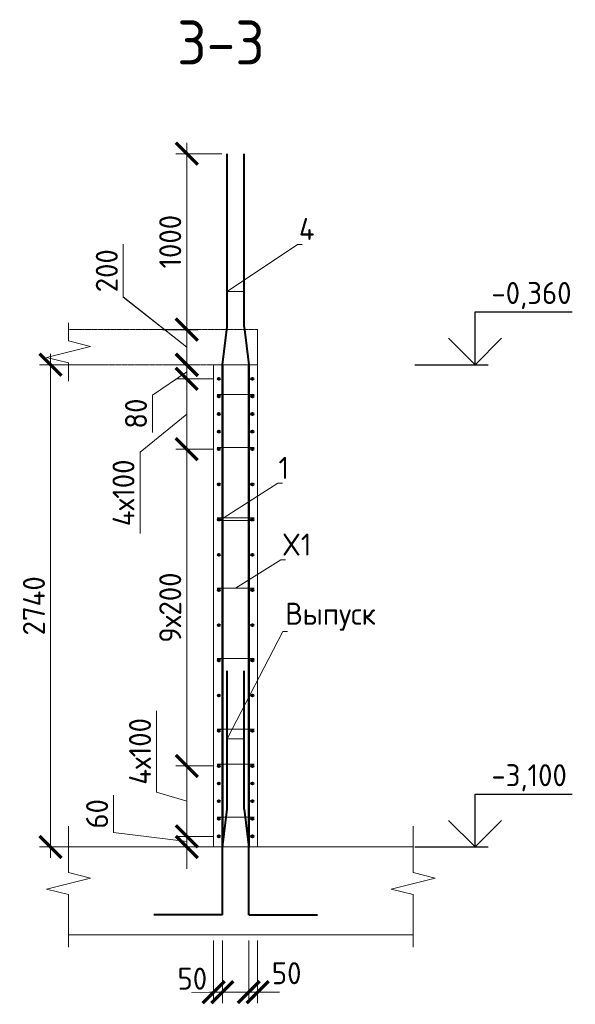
# Model space of a CAD drawing. Header units: millimetres. Extents: x 349531 to 1063351, y -131924 to 96186.
# Tile 92 of 228: x 543650 to 549965, y -43810 to -32621. Entities that reach past the tile are written whole.
import ezdxf
from ezdxf import colors
from ezdxf.entities.mleader import LeaderData, LeaderLine
from ezdxf.math import Vec2, Vec3

# ---------------------------------------------------------------- set-up
doc = ezdxf.new("R2010")
doc.units = ezdxf.units.MM
doc.linetypes.add('01 Штриховая _4 мм_', pattern=[6, 3.5, -2.5])
for name, color, linetype, lineweight in [('AF_Perekritie', 90, 'Continuous', 18), ('AF_Stena', 90, 'Continuous', 18), ('KR_Fundament', 253, 'Continuous', 18), ('Арм_шпильки', 143, 'Continuous', 18), ('Армирование', 3, 'Continuous', 40), ('АрмСтер', 2, 'Continuous', 50), ('подоснова', 151, 'Continuous', 5), ('РАЗМЕРЫ', 1, 'Continuous', 9)]:
    doc.layers.add(name, color=color, linetype=linetype, lineweight=lineweight)
doc.styles.add('GOST-2.304_Type-B', font='GOST_Common.ttf')
doc.dimstyles.new('мой 25', dxfattribs={"dimscale": 100, "dimtxt": 2.5, "dimasz": 2.5, "dimexe": 1.25, "dimexo": 0.625, "dimtad": 1, "dimdec": 0, "dimlfac": 0.5, "dimtxsty": 'GOST-2.304_Type-B', "dimblk": 'ARCHTICK', "dimcen": 2.5, "dimdle": 1.25, "dimaunit": 1, "dimadec": 1, "dimazin": 2, "dimtfac": 1, "dimtdec": 0, "dimtmove": 1, "dimatfit": 3, "dimfxl": 6, "dimfxlon": 1, "dimtfill": 1, "dimlwd": -1, "dimlwe": -1, "dimarcsym": 0})

# ---------------------------------------------------------------- blocks, each defined once
blk = doc.blocks.new('_None')
blk = doc.blocks.new('_ArchTick')
at = {"color": 0, "linetype": 'ByBlock', "const_width": 0.15}
blk.add_lwpolyline([(-0.5, -0.5), (0.5, 0.5)], dxfattribs=at)
blk = doc.blocks.new('*D1269')
at = {"layer": 'DEFPOINTS', "color": 0, "lineweight": 50, "transparency": 16777216}
for p in [(545549, -36542), (545686, -36542), (545914, -36702)]:
    blk.add_point(p, dxfattribs=at)
at = {"layer": 'РАЗМЕРЫ', "color": 0, "linetype": 'Continuous', "transparency": 16777216}
for p, q in [((545549, -36827), (545549, -36417)), ((545624, -36542), (545424, -36542)), ((545549, -36622), (545159, -36886)), ((545852, -36702), (545424, -36702)), ((545159, -36886), (545159, -37311))]:
    blk.add_line(p, q, dxfattribs=at)
at = {"layer": 'РАЗМЕРЫ', "color": 0, "transparency": 16777216, "xscale": 250, "yscale": 250, "zscale": 250}
for p, rotation in [((545549, -36542), 90), ((545549, -36702), 270)]:
    blk.add_blockref('_ArchTick', p, dxfattribs=dict(at, rotation=rotation))
at = {"layer": 'РАЗМЕРЫ', "color": 0, "transparency": 16777216, "insert": (544972, -37098), "char_height": 250, "attachment_point": 5, "rotation": 90, "style": 'GOST-2.304_Type-B', "bg_fill": 3, "box_fill_scale": 1.1, "bg_fill_color": 256, "bg_fill_true_color": 13158600, "bg_fill_transparency": 0}
blk.add_mtext('80', dxfattribs=at)
blk = doc.blocks.new('*D1137')
at = {"layer": 'DEFPOINTS', "color": 0, "lineweight": 50, "transparency": 16777216}
for p in [(545213, -36142), (545549, -36142), (545212, -36542)]:
    blk.add_point(p, dxfattribs=at)
at = {"layer": 'РАЗМЕРЫ', "color": 0, "linetype": 'Continuous', "transparency": 16777216}
for p, q in [((544828, -35772), (544828, -35172)), ((545549, -36342), (544828, -35772)), ((545549, -36667), (545549, -36017)), ((545275, -36142), (545674, -36142)), ((545275, -36542), (545674, -36542))]:
    blk.add_line(p, q, dxfattribs=at)
at = {"layer": 'РАЗМЕРЫ', "color": 0, "transparency": 16777216, "xscale": 250, "yscale": 250, "zscale": 250}
for p, rotation in [((545549, -36142), 90), ((545549, -36542), 270)]:
    blk.add_blockref('_ArchTick', p, dxfattribs=dict(at, rotation=rotation))
at = {"layer": 'РАЗМЕРЫ', "color": 0, "transparency": 16777216, "insert": (544640, -35472), "char_height": 250, "attachment_point": 5, "rotation": 90, "style": 'GOST-2.304_Type-B', "bg_fill": 3, "box_fill_scale": 1.1, "bg_fill_color": 256, "bg_fill_true_color": 13158600, "bg_fill_transparency": 0}
blk.add_mtext('200', dxfattribs=at)
blk = doc.blocks.new('*D1270')
at = {"layer": 'DEFPOINTS', "color": 0, "lineweight": 50, "transparency": 16777216}
for p in [(545914, -41102), (545549, -41902), (545914, -41902)]:
    blk.add_point(p, dxfattribs=at)
at = {"layer": 'РАЗМЕРЫ', "color": 0, "linetype": 'Continuous', "transparency": 16777216}
for p, q in [((545205, -41399), (545205, -40474)), ((545549, -40977), (545549, -42027)), ((545852, -41102), (545424, -41102)), ((545549, -41502), (545205, -41399)), ((545852, -41902), (545424, -41902))]:
    blk.add_line(p, q, dxfattribs=at)
at = {"layer": 'РАЗМЕРЫ', "color": 0, "transparency": 16777216, "xscale": 250, "yscale": 250, "zscale": 250}
for p, rotation in [((545549, -41102), 90), ((545549, -41902), 270)]:
    blk.add_blockref('_ArchTick', p, dxfattribs=dict(at, rotation=rotation))
at = {"layer": 'РАЗМЕРЫ', "color": 0, "transparency": 16777216, "insert": (545018, -40936), "char_height": 250, "attachment_point": 5, "rotation": 90, "style": 'GOST-2.304_Type-B', "bg_fill": 3, "box_fill_scale": 1.1, "bg_fill_color": 256, "bg_fill_true_color": 13158600, "bg_fill_transparency": 0}
blk.add_mtext('4х100', dxfattribs=at)
blk = doc.blocks.new('*D1271')
at = {"layer": 'DEFPOINTS', "color": 0, "lineweight": 50, "transparency": 16777216}
for p in [(545914, -41902), (545549, -42022), (545854, -42022)]:
    blk.add_point(p, dxfattribs=at)
at = {"layer": 'РАЗМЕРЫ', "color": 0, "linetype": 'Continuous', "transparency": 16777216}
for p, q in [((544718, -41859), (544718, -41434)), ((545549, -41902), (545549, -41652)), ((545549, -41962), (544718, -41859)), ((545852, -41902), (545424, -41902)), ((545549, -41902), (545549, -42022)), ((545549, -41902), (545549, -42022)), ((545792, -42022), (545424, -42022)), ((545549, -42022), (545549, -42272))]:
    blk.add_line(p, q, dxfattribs=at)
at = {"layer": 'РАЗМЕРЫ', "color": 0, "transparency": 16777216, "xscale": 250, "yscale": 250, "zscale": 250}
for p, rotation in [((545549, -41902), 270), ((545549, -42022), 90)]:
    blk.add_blockref('_ArchTick', p, dxfattribs=dict(at, rotation=rotation))
at = {"layer": 'РАЗМЕРЫ', "color": 0, "transparency": 16777216, "insert": (544530, -41646), "char_height": 250, "attachment_point": 5, "rotation": 90, "style": 'GOST-2.304_Type-B', "bg_fill": 3, "box_fill_scale": 1.1, "bg_fill_color": 256, "bg_fill_true_color": 13158600, "bg_fill_transparency": 0}
blk.add_mtext('60', dxfattribs=at)
blk = doc.blocks.new('*D1138')
at = {"layer": 'DEFPOINTS', "color": 0, "lineweight": 50, "transparency": 16777216}
for p in [(545854, -43022), (545954, -43022), (545954, -43672)]:
    blk.add_point(p, dxfattribs=at)
at = {"layer": 'РАЗМЕРЫ', "color": 0, "linetype": 'Continuous', "transparency": 16777216}
for p, q in [((545854, -43084), (545854, -43797)), ((545954, -43084), (545954, -43797)), ((545854, -43672), (545604, -43672)), ((545854, -43672), (545954, -43672)), ((545954, -43672), (546204, -43672))]:
    blk.add_line(p, q, dxfattribs=at)
at = {"layer": 'РАЗМЕРЫ', "color": 0, "transparency": 16777216, "insert": (545612, -43519), "char_height": 250, "attachment_point": 5, "style": 'GOST-2.304_Type-B', "bg_fill": 3, "box_fill_scale": 1.1, "bg_fill_color": 256, "bg_fill_true_color": 13158600, "bg_fill_transparency": 0}
blk.add_mtext('50', dxfattribs=at)
at = {"layer": 'РАЗМЕРЫ', "color": 0, "transparency": 16777216, "xscale": 250, "yscale": 250, "zscale": 250}
blk.add_blockref('_ArchTick', (545854, -43672), dxfattribs=at)
at = {"layer": 'РАЗМЕРЫ', "color": 0, "transparency": 16777216, "xscale": 250, "yscale": 250, "zscale": 250, "rotation": 180}
blk.add_blockref('_ArchTick', (545954, -43672), dxfattribs=at)
blk = doc.blocks.new('*D1139')
at = {"layer": 'DEFPOINTS', "color": 0, "lineweight": 50, "transparency": 16777216}
for p in [(546254, -43022), (546354, -43022), (546354, -43672)]:
    blk.add_point(p, dxfattribs=at)
at = {"layer": 'РАЗМЕРЫ', "color": 0, "linetype": 'Continuous', "transparency": 16777216}
for p, q in [((546254, -43084), (546254, -43797)), ((546354, -43084), (546354, -43797)), ((546254, -43672), (546004, -43672)), ((546254, -43672), (546354, -43672)), ((546354, -43672), (546604, -43672))]:
    blk.add_line(p, q, dxfattribs=at)
at = {"layer": 'РАЗМЕРЫ', "color": 0, "transparency": 16777216, "xscale": 250, "yscale": 250, "zscale": 250}
blk.add_blockref('_ArchTick', (546254, -43672), dxfattribs=at)
at = {"layer": 'РАЗМЕРЫ', "color": 0, "transparency": 16777216, "insert": (546684, -43457), "char_height": 250, "attachment_point": 5, "style": 'GOST-2.304_Type-B', "bg_fill": 3, "box_fill_scale": 1.1, "bg_fill_color": 256, "bg_fill_true_color": 13158600, "bg_fill_transparency": 0}
blk.add_mtext('50', dxfattribs=at)
at = {"layer": 'РАЗМЕРЫ', "color": 0, "transparency": 16777216, "xscale": 250, "yscale": 250, "zscale": 250, "rotation": 180}
blk.add_blockref('_ArchTick', (546354, -43672), dxfattribs=at)
blk = doc.blocks.new('*D1140')
at = {"layer": 'DEFPOINTS', "color": 0, "lineweight": 50, "transparency": 16777216}
for p in [(546159, -36542), (544000, -42022), (546318, -42022)]:
    blk.add_point(p, dxfattribs=at)
at = {"layer": 'РАЗМЕРЫ', "color": 0, "linetype": 'Continuous', "transparency": 16777216}
for p, q in [((544000, -36417), (544000, -42147)), ((544600, -36542), (543875, -36542)), ((544600, -42022), (543875, -42022))]:
    blk.add_line(p, q, dxfattribs=at)
at = {"layer": 'РАЗМЕРЫ', "color": 0, "transparency": 16777216, "xscale": 250, "yscale": 250, "zscale": 250}
for p, rotation in [((544000, -36542), 90), ((544000, -42022), 270)]:
    blk.add_blockref('_ArchTick', p, dxfattribs=dict(at, rotation=rotation))
at = {"layer": 'РАЗМЕРЫ', "color": 0, "transparency": 16777216, "insert": (543812, -39282), "char_height": 250, "attachment_point": 5, "rotation": 90, "style": 'GOST-2.304_Type-B', "bg_fill": 3, "box_fill_scale": 1.1, "bg_fill_color": 256, "bg_fill_true_color": 13158600, "bg_fill_transparency": 0}
blk.add_mtext('2740', dxfattribs=at)
blk = doc.blocks.new('*D1272')
at = {"layer": 'DEFPOINTS', "color": 0, "lineweight": 50, "transparency": 16777216}
for p in [(545549, -37502), (545914, -37502), (545914, -41102)]:
    blk.add_point(p, dxfattribs=at)
at = {"layer": 'РАЗМЕРЫ', "color": 0, "linetype": 'Continuous', "transparency": 16777216}
for p, q in [((545549, -41227), (545549, -37377)), ((545852, -37502), (545424, -37502)), ((545852, -41102), (545424, -41102))]:
    blk.add_line(p, q, dxfattribs=at)
at = {"layer": 'РАЗМЕРЫ', "color": 0, "transparency": 16777216, "xscale": 250, "yscale": 250, "zscale": 250}
for p, rotation in [((545549, -37502), 90), ((545549, -41102), 270)]:
    blk.add_blockref('_ArchTick', p, dxfattribs=dict(at, rotation=rotation))
at = {"layer": 'РАЗМЕРЫ', "color": 0, "transparency": 16777216, "insert": (545361, -39302), "char_height": 250, "attachment_point": 5, "rotation": 90, "style": 'GOST-2.304_Type-B', "bg_fill": 3, "box_fill_scale": 1.1, "bg_fill_color": 256, "bg_fill_true_color": 13158600, "bg_fill_transparency": 0}
blk.add_mtext('9х200', dxfattribs=at)
blk = doc.blocks.new('*D1273')
at = {"layer": 'DEFPOINTS', "color": 0, "lineweight": 50, "transparency": 16777216}
for p in [(545914, -36702), (545549, -37502), (545812, -37502)]:
    blk.add_point(p, dxfattribs=at)
at = {"layer": 'РАЗМЕРЫ', "color": 0, "linetype": 'Continuous', "transparency": 16777216}
for p, q in [((545549, -36577), (545549, -37627)), ((545852, -36702), (545424, -36702)), ((545549, -37102), (545018, -37535)), ((545018, -37535), (545018, -38460)), ((545750, -37502), (545424, -37502))]:
    blk.add_line(p, q, dxfattribs=at)
at = {"layer": 'РАЗМЕРЫ', "color": 0, "transparency": 16777216, "xscale": 250, "yscale": 250, "zscale": 250}
for p, rotation in [((545549, -36702), 90), ((545549, -37502), 270)]:
    blk.add_blockref('_ArchTick', p, dxfattribs=dict(at, rotation=rotation))
at = {"layer": 'РАЗМЕРЫ', "color": 0, "transparency": 16777216, "insert": (544830, -37998), "char_height": 250, "attachment_point": 5, "rotation": 90, "style": 'GOST-2.304_Type-B', "bg_fill": 3, "box_fill_scale": 1.1, "bg_fill_color": 256, "bg_fill_true_color": 13158600, "bg_fill_transparency": 0}
blk.add_mtext('4х100', dxfattribs=at)
blk = doc.blocks.new('*D1141')
at = {"layer": 'DEFPOINTS', "color": 0, "lineweight": 50, "transparency": 16777216}
for p in [(545213, -36144), (545549, -36144), (545212, -36544)]:
    blk.add_point(p, dxfattribs=at)
at = {"layer": 'РАЗМЕРЫ', "color": 0, "linetype": 'Continuous', "transparency": 16777216}
for p, q in [((544828, -35774), (544828, -35174)), ((545549, -36344), (544828, -35774)), ((545549, -36669), (545549, -36019)), ((545275, -36144), (545674, -36144)), ((545275, -36544), (545674, -36544))]:
    blk.add_line(p, q, dxfattribs=at)
at = {"layer": 'РАЗМЕРЫ', "color": 0, "transparency": 16777216, "xscale": 250, "yscale": 250, "zscale": 250}
for p, rotation in [((545549, -36144), 90), ((545549, -36544), 270)]:
    blk.add_blockref('_ArchTick', p, dxfattribs=dict(at, rotation=rotation))
at = {"layer": 'РАЗМЕРЫ', "color": 0, "transparency": 16777216, "insert": (544640, -35474), "char_height": 250, "attachment_point": 5, "rotation": 90, "style": 'GOST-2.304_Type-B', "bg_fill": 3, "box_fill_scale": 1.1, "bg_fill_color": 256, "bg_fill_true_color": 13158600, "bg_fill_transparency": 0}
blk.add_mtext('200', dxfattribs=at)
blk = doc.blocks.new('*D1274')
at = {"layer": 'DEFPOINTS', "color": 0, "transparency": 16777216}
for p in [(545549, -34144), (546009, -34144), (545213, -36144)]:
    blk.add_point(p, dxfattribs=at)
at = {"layer": 'РАЗМЕРЫ', "color": 0, "linetype": 'Continuous', "transparency": 16777216}
for p, q in [((545549, -36269), (545549, -34019)), ((545947, -34144), (545424, -34144)), ((545275, -36144), (545674, -36144))]:
    blk.add_line(p, q, dxfattribs=at)
at = {"layer": 'РАЗМЕРЫ', "color": 0, "transparency": 16777216, "xscale": 250, "yscale": 250, "zscale": 250}
for p, rotation in [((545549, -34144), 90), ((545549, -36144), 270)]:
    blk.add_blockref('_ArchTick', p, dxfattribs=dict(at, rotation=rotation))
at = {"layer": 'РАЗМЕРЫ', "color": 0, "transparency": 16777216, "insert": (545361, -35144), "char_height": 250, "attachment_point": 5, "rotation": 90, "style": 'GOST-2.304_Type-B', "bg_fill": 3, "box_fill_scale": 1.1, "bg_fill_color": 256, "bg_fill_true_color": 13158600, "bg_fill_transparency": 0}
blk.add_mtext('1000', dxfattribs=at)

msp = doc.modelspace()

# ---------------------------------------------------------------- linework, layer by layer
for points in [[(548825, -35941.9), (549930.3, -35941.9)], [(548825, -36541.9), (548825, -35941.9)], [(549125, -36241.9), (548825, -36541.9), (548525, -36241.9)], [(548140.5, -36541.9), (548975, -36541.9)], [(548825, -41421.9), (549930.3, -41421.9)], [(548825, -42021.9), (548825, -41421.9)], [(549125, -41721.9), (548825, -42021.9), (548525, -41721.9)], [(548140.5, -42021.9), (548975, -42021.9)]]:
    msp.add_lwpolyline(points)
at = {"layer": 'AF_Perekritie', "linetype": '01 Штриховая _4 мм_', "lineweight": 9}
for p, q in [((546354.2, -36141.9), (544205.6, -36141.9)), ((544205.6, -36541.9), (546354.2, -36541.9))]:
    msp.add_line(p, q, dxfattribs=at)
at = {"layer": 'AF_Stena', "lineweight": 20}
for p, q in [((545854.2, -36541.9), (545854.2, -42021.9)), ((546354.2, -36541.9), (545854.2, -36541.9)), ((546354.2, -42021.9), (546354.2, -36541.9)), ((545854.2, -42021.9), (546354.2, -42021.9))]:
    msp.add_line(p, q, dxfattribs=at)
for points in [[(544205.6, -36216.9), (544205.6, -36066.9)], [(544205.6, -36216.9), (544205.6, -36271.9)], [(544455.6, -36334.4), (543955.6, -36459.4)], [(544205.6, -36271.9), (544455.6, -36334.4)], [(543955.6, -36459.4), (544205.6, -36521.9)], [(544205.6, -36521.9), (544205.6, -36576.9)], [(544205.6, -36576.9), (544205.6, -36726.9)], [(544205.6, -42257.8), (544205.6, -41786)], [(548122, -42257.8), (548122, -41786)], [(544205.6, -42257.8), (544205.6, -42312.8)], [(548122, -42257.8), (548122, -42312.8)], [(544455.6, -42375.3), (543955.6, -42500.3)], [(544205.6, -42312.8), (544455.6, -42375.3)], [(548372, -42375.3), (547872, -42500.3)], [(548122, -42312.8), (548372, -42375.3)], [(543955.6, -42500.3), (544205.6, -42562.8)], [(547872, -42500.3), (548122, -42562.8)], [(544205.6, -42562.8), (544205.6, -42617.8)], [(544205.6, -42617.8), (544205.6, -43161.9)], [(548122, -42562.8), (548122, -42617.8)], [(548122, -42617.8), (548122, -43161.9)]]:
    msp.add_lwpolyline(points, dxfattribs=at)
at = {"layer": 'KR_Fundament', "lineweight": 9}
for p, q in [((548122, -42021.9), (544205.6, -42021.9)), ((544205.6, -43021.9), (548122, -43021.9))]:
    msp.add_line(p, q, dxfattribs=at)
at = {"layer": 'Арм_шпильки'}
for p, q in [((545894.2, -37481.9), (546314.2, -37481.9)), ((545894.2, -38281.9), (546314.2, -38281.9)), ((545894.2, -39081.9), (546314.2, -39081.9)), ((545894.2, -39881.9), (546314.2, -39881.9)), ((545894.2, -40681.9), (546314.2, -40681.9)), ((545894.2, -41081.9), (546314.2, -41081.9))]:
    msp.add_line(p, q, dxfattribs=at)
at = {"layer": 'Армирование', "ltscale": 100}
for p, q in [((546009.5, -36109.8), (546009.5, -34144.3)), ((546200.2, -36109.8), (546200.2, -34144.3)), ((546009.2, -41594.5), (546009.5, -40021.4)), ((546199.9, -41594.5), (546200.2, -40021.4)), ((545955.2, -42029.1), (546009.2, -41594.5)), ((546199.9, -41594.5), (546253.9, -42029.1)), ((545955.5, -42792.5), (545955.2, -42029.1)), ((546254.2, -42792.5), (546253.9, -42029.1)), ((545955.8, -42792.6), (545174.2, -42792.3)), ((546254.2, -42792.5), (547035.8, -42792.2))]:
    msp.add_line(p, q, dxfattribs=at)
for centre in [(545914.2, -36701.9), (546294.2, -36701.9), (546294.2, -37101.9), (545914.2, -37501.9), (546294.2, -37501.9), (545914.2, -37901.9), (546294.2, -37901.9), (545914.2, -38301.9), (546294.2, -38301.9), (545914.2, -38701.9), (546294.2, -38701.9), (545914.2, -39101.9), (546294.2, -39101.9), (545914.2, -39501.9), (546294.2, -39501.9), (545914.2, -39901.9), (546294.2, -39901.9), (545914.2, -40301.9), (546294.2, -40301.9), (545914.2, -40701.9), (546294.2, -40701.9), (545914.2, -41101.9), (546294.2, -41101.9), (545914.2, -41501.9), (546294.2, -41501.9), (545914.2, -41901.9), (546294.2, -41901.9)]:
    msp.add_circle(centre, 12, dxfattribs=at)
at = {"layer": 'АрмСтер', "ltscale": 15}
for p, q in [((545955.5, -42021.9), (545955.5, -36544.3)), ((546253.9, -42021.9), (546253.9, -36541.9))]:
    msp.add_line(p, q, dxfattribs=at)

# ---------------------------------------------------------------- texts
at = {"style": 'GOST-2.304_Type-B'}
for s, p in [('-0,360', (549010.9, -35851.9)), ('-3,100', (549010.9, -41331.9))]:
    msp.add_text(s, height=250, dxfattribs=at).set_placement(p)
at = {"layer": 'РАЗМЕРЫ', "insert": (545937.3, -32879.8), "char_height": 500, "attachment_point": 5, "style": 'GOST-2.304_Type-B'}
msp.add_mtext_dynamic_manual_height_columns('3-3', width=3941.213, gutter_width=625, heights=[0], dxfattribs=at)

# ---------------------------------------------------------------- leaders
at = {"layer": 'подоснова'}
ml = msp.add_multileader_mtext('Standard', dxfattribs=at)
ml.set_content('4', color=256, style='GOST-2.304_Type-B')
ml.set_leader_properties(color=256, linetype='ByLayer', lineweight=15)
ml.set_arrow_properties(name='NONE')
ml.build(insert=Vec2(0, 0))
ml.multileader.update_dxf_attribs({"text_left_attachment_type": 6, "text_right_attachment_type": 6, "dogleg_length": 10, "arrow_head_size": 18})
ctx = ml.context
ctx.base_point, ctx.char_height, ctx.arrow_head_size, ctx.landing_gap_size, ctx.plane_origin = Vec3(546817.8, -35174.8), 250, 18, 20, Vec3(545600.9, -34656.4)
ctx.left_attachment, ctx.right_attachment, ctx.text_align_type = 6, 6, 1
notes = []
notes.append((ctx, [(0, (1, 1, 0), (546807.8, -35174.8), (1, 0), 10, [(1, [(546200.2, -35709), (546009.5, -35710.8)], 0, [])])]))
ctx.mtext.insert, ctx.mtext.width, ctx.mtext.alignment, ctx.mtext.flow_direction = Vec3(546912.8, -34874.8), 22.898, 2, 5
ml = msp.add_multileader_mtext('Standard', dxfattribs=at)
ml.set_content('1 ', color=256, style='GOST-2.304_Type-B')
ml.set_leader_properties(color=256, linetype='ByLayer', lineweight=15)
ml.set_arrow_properties(name='NONE')
ml.build(insert=Vec2(0, 0))
ml.multileader.update_dxf_attribs({"text_left_attachment_type": 6, "text_right_attachment_type": 6, "dogleg_length": 10, "arrow_head_size": 18})
ctx = ml.context
ctx.base_point, ctx.char_height, ctx.arrow_head_size, ctx.landing_gap_size, ctx.plane_origin = Vec3(546594.2, -37889.3), 250, 18, 20, Vec3(545599.7, -37449)
ctx.left_attachment, ctx.right_attachment, ctx.text_align_type = 6, 6, 1
notes.append((ctx, [(0, (1, 1, 0), (546584.2, -37889.3), (1, 0), 10, [(1, [(546294.5, -38313.9), (545922.3, -38311.3)], 0, [])])]))
ctx.mtext.insert, ctx.mtext.width, ctx.mtext.alignment, ctx.mtext.flow_direction = Vec3(546651.7, -37589.3), 22.898, 2, 5
ml = msp.add_multileader_mtext('Standard', dxfattribs=at)
ml.set_content('Выпуск', color=256, style='GOST-2.304_Type-B')
ml.set_leader_properties(color=256, linetype='ByLayer', lineweight=15)
ml.set_arrow_properties(name='NONE')
ml.build(insert=Vec2(0, 0))
ml.multileader.update_dxf_attribs({"text_left_attachment_type": 6, "text_right_attachment_type": 6, "dogleg_length": 10, "arrow_head_size": 18})
ctx = ml.context
ctx.base_point, ctx.char_height, ctx.arrow_head_size, ctx.landing_gap_size, ctx.plane_origin = Vec3(546650.5, -39572.1), 250, 18, 20, Vec3(545493.5, -39554)
ctx.left_attachment, ctx.right_attachment, ctx.text_align_type = 6, 6, 1
notes.append((ctx, [(0, (1, 1, 0), (546640.5, -39572.1), (1, 0), 10, [(1, [(546199.9, -40795.2), (546009.2, -40791.9)], 0, [])])]))
ctx.mtext.insert, ctx.mtext.width, ctx.mtext.alignment, ctx.mtext.flow_direction = Vec3(547183, -39247.1), 22.898, 2, 5
for ctx, leaders in notes:
    for number, flags, end, landing, length, lines in leaders:
        leader = LeaderData()
        leader.index, (leader.has_last_leader_line, leader.has_dogleg_vector, leader.attachment_direction) = number, flags
        leader.last_leader_point, leader.dogleg_vector, leader.dogleg_length = Vec3(end), Vec3(landing), length
        for number, points, colour, breaks in lines:
            line = LeaderLine()
            line.index, line.vertices, line.color, line.breaks = number, Vec3.list(points), colors.encode_raw_color(colour), breaks
            leader.lines.append(line)
        ctx.leaders.append(leader)

# ---------------------------------------------------------------- next in the draw order: dimensions: what is measured, and where the dimension line sits
at = {"layer": 'РАЗМЕРЫ'}
dim = msp.add_linear_dim(base=(545548.9, -36541.9), p1=(545914.2, -36701.9), p2=(545686, -36541.9), angle=90, dimstyle='мой 25', dxfattribs=at)
dim.commit()
dim.dimension.update_dxf_attribs({"geometry": '*D1269', "text_midpoint": (545159.1, -36948.1), "dimtype": 160})
dim = msp.add_linear_dim(base=(545548.9, -41901.9), p1=(545914.2, -41101.9), p2=(545914.2, -41901.9), angle=90, text='4х100', dimstyle='мой 25', dxfattribs=at)
dim.commit()
dim.dimension.update_dxf_attribs({"geometry": '*D1270', "text_midpoint": (545017.6, -41336.3)})
dim = msp.add_linear_dim(base=(545954.1, -43672.1), p1=(545854.2, -43021.9), p2=(545954.1, -43021.9), dimstyle='мой 25', dxfattribs=at)
dim.commit()
dim.dimension.update_dxf_attribs({"geometry": '*D1138', "text_midpoint": (545611.5, -43706.6), "dimtype": 160})

# ---------------------------------------------------------------- next in the draw order: linework, layer by layer
at = {"layer": 'Армирование', "ltscale": 100}
msp.add_circle((545914.2, -37101.9), 12, dxfattribs=at)

# ---------------------------------------------------------------- next in the draw order: dimensions: what is measured, and where the dimension line sits
at = {"layer": 'РАЗМЕРЫ'}
for base, p1, p2, picture, middle in [((545548.9, -36141.9), (545212.5, -36541.9), (545212.7, -36141.9), '*D1137', (544828, -35709.2)), ((545548.9, -42021.9), (545914.2, -41901.9), (545854.2, -42021.9), '*D1271', (544718, -41796.3))]:
    dim = msp.add_linear_dim(base=base, p1=p1, p2=p2, angle=90, dimstyle='мой 25', dxfattribs=at)
    dim.commit()
    dim.dimension.update_dxf_attribs({"geometry": picture, "text_midpoint": middle, "dimtype": 160})
dim = msp.add_linear_dim(base=(546354.2, -43672.1), p1=(546254.1, -43021.9), p2=(546354.2, -43021.9), dimstyle='мой 25', dxfattribs=at)
dim.commit()
dim.dimension.update_dxf_attribs({"geometry": '*D1139', "text_midpoint": (546683.8, -43644), "dimtype": 160})

# ---------------------------------------------------------------- next in the draw order: dimensions: what is measured, and where the dimension line sits
dim = msp.add_linear_dim(base=(543999.6, -42021.9), p1=(546158.8, -36541.9), p2=(546318.4, -42021.9), angle=90, dimstyle='мой 25', dxfattribs=at)
dim.commit()
dim.dimension.update_dxf_attribs({"geometry": '*D1140', "text_midpoint": (543812.1, -39281.9)})

# ---------------------------------------------------------------- next in the draw order: linework, layer by layer
at = {"layer": 'AF_Stena', "lineweight": 20}
msp.add_line((546354.2, -36541.9), (546354.2, -36142.9), dxfattribs=at)
at = {"layer": 'Арм_шпильки'}
for p, q in [((545894.2, -36881.9), (546314.2, -36881.9)), ((545894.2, -41681.9), (546314.2, -41681.9))]:
    msp.add_line(p, q, dxfattribs=at)
at = {"layer": 'Армирование', "ltscale": 100}
msp.add_line((546200.2, -36109.8), (546254.2, -36544.3), dxfattribs=at)
for centre in [(545914.2, -36901.9), (546294.2, -36901.9), (546294.2, -37301.9), (545914.2, -41301.9), (546294.2, -41301.9), (545914.2, -41701.9), (546294.2, -41701.9)]:
    msp.add_circle(centre, 12, dxfattribs=at)

# ---------------------------------------------------------------- next in the draw order: leaders
at = {"layer": 'подоснова'}
ml = msp.add_multileader_mtext('Standard', dxfattribs=at)
ml.set_content('X1', color=256, style='GOST-2.304_Type-B')
ml.set_leader_properties(color=256, linetype='ByLayer', lineweight=15)
ml.set_arrow_properties(name='NONE')
ml.build(insert=Vec2(0, 0))
ml.multileader.update_dxf_attribs({"text_left_attachment_type": 6, "text_right_attachment_type": 6, "dogleg_length": 10, "arrow_head_size": 18})
ctx = ml.context
ctx.base_point, ctx.char_height, ctx.arrow_head_size, ctx.landing_gap_size, ctx.plane_origin = Vec3(546627.9, -38760.7), 250, 18, 20, Vec3(545633.4, -37988.5)
ctx.left_attachment, ctx.right_attachment, ctx.text_align_type = 6, 6, 1
notes = []
notes.append((ctx, [(0, (1, 1, 0), (546617.9, -38760.7), (1, 0), 10, [(0, [(546104.2, -39081.9)], 0, [])])]))
ctx.mtext.insert, ctx.mtext.width, ctx.mtext.alignment, ctx.mtext.flow_direction = Vec3(546797.9, -38460.7), 22.898, 2, 5
for ctx, leaders in notes:
    for number, flags, end, landing, length, lines in leaders:
        leader = LeaderData()
        leader.index, (leader.has_last_leader_line, leader.has_dogleg_vector, leader.attachment_direction) = number, flags
        leader.last_leader_point, leader.dogleg_vector, leader.dogleg_length = Vec3(end), Vec3(landing), length
        for number, points, colour, breaks in lines:
            line = LeaderLine()
            line.index, line.vertices, line.color, line.breaks = number, Vec3.list(points), colors.encode_raw_color(colour), breaks
            leader.lines.append(line)
        ctx.leaders.append(leader)

# ---------------------------------------------------------------- next in the draw order: dimensions: what is measured, and where the dimension line sits
at = {"layer": 'РАЗМЕРЫ'}
dim = msp.add_linear_dim(base=(545548.9, -37501.9), p1=(545914.2, -41101.9), p2=(545914.2, -37501.9), angle=90, text='9х200', dimstyle='мой 25', dxfattribs=at)
dim.commit()
dim.dimension.update_dxf_attribs({"geometry": '*D1272', "text_midpoint": (545361.4, -39301.9)})

# ---------------------------------------------------------------- next in the draw order: linework, layer by layer
at = {"layer": 'Армирование', "ltscale": 100}
msp.add_circle((545914.2, -37301.9), 12, dxfattribs=at)

# ---------------------------------------------------------------- next in the draw order: dimensions: what is measured, and where the dimension line sits
at = {"layer": 'РАЗМЕРЫ'}
dim = msp.add_linear_dim(base=(545548.9, -37501.9), p1=(545914.2, -36701.9), p2=(545812.1, -37501.9), angle=90, text='4х100', dimstyle='мой 25', dxfattribs=at)
dim.commit()
dim.dimension.update_dxf_attribs({"geometry": '*D1273', "text_midpoint": (545017.6, -37597.7), "dimtype": 160})

# ---------------------------------------------------------------- next in the draw order: linework, layer by layer
at = {"layer": 'Армирование', "ltscale": 100}
msp.add_line((545955.5, -36544.3), (546009.5, -36109.8), dxfattribs=at)

# ---------------------------------------------------------------- next in the draw order: dimensions: what is measured, and where the dimension line sits
at = {"layer": 'РАЗМЕРЫ'}
dim = msp.add_linear_dim(base=(545548.9, -36144.3), p1=(545212.5, -36544.3), p2=(545212.7, -36144.3), angle=90, dimstyle='мой 25', dxfattribs=at)
dim.commit()
dim.dimension.update_dxf_attribs({"geometry": '*D1141', "text_midpoint": (544828, -35711.6), "dimtype": 160})

# ---------------------------------------------------------------- next in the draw order: dimensions: what is measured, and where the dimension line sits
dim = msp.add_linear_dim(base=(545548.9, -34144.3), p1=(545212.7, -36144.3), p2=(546009.5, -34144.3), angle=90, text='1000', dimstyle='мой 25', dxfattribs=at)
dim.commit()
dim.dimension.update_dxf_attribs({"geometry": '*D1274', "text_midpoint": (545361.4, -35144.3)})

doc.saveas('drawing.dxf')
